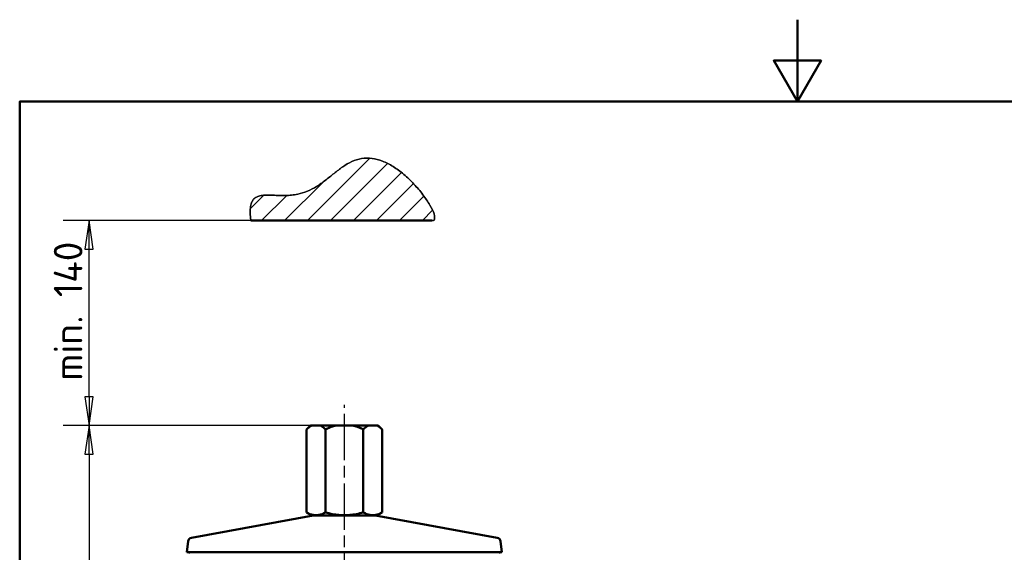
# Model space of a CAD drawing. Header units: millimetres. Extents: x 0 to 840, y 0 to 1188.
# Tile 17 of 18: x 40 to 521, y 928 to 1188. Entities that reach past the tile are written whole.
import ezdxf

# ---------------------------------------------------------------- set-up
doc = ezdxf.new("R2010")
doc.units = ezdxf.units.MM
doc.header["$LTSCALE"] = 4
doc.linetypes.add('CHAIN', pattern=[0.3543, 0.2362, -0.0295, 0.0591, -0.0295])
for name, color, linetype, lineweight in [('Bemaßungen(DIN)', 7, 'Continuous', 25), ('Mittellinie(DIN)', 4, 'CHAIN', 25), ('Rahmen_0', 179, 'Continuous', 50), ('Schraffur', 230, 'Continuous', 25), ('Sichtbare Kanten(DIN)', 7, 'Continuous', 50), ('Skizziergeometrie(DIN)', 179, 'Continuous', 50)]:
    doc.layers.add(name, color=color, linetype=linetype, lineweight=lineweight)
doc.styles.add('STANDARD-BSI~0', font='isocpeur.ttf')
doc.dimstyles.new('STANDARD-DIN', dxfattribs={"dimscale": 4, "dimtxt": 3.5, "dimasz": 3.5, "dimexe": 3.175, "dimexo": 0, "dimgap": 0.8, "dimtad": 1, "dimrnd": 1e-08, "dimtxsty": 'STANDARD-BSI~0', "dimblk": 'Filled-1', "dimcen": 0.09, "dimdle": 10, "dimclrd": 5, "dimclre": 5, "dimclrt": 256, "dimadec": 1, "dimazin": 2, "dimtfac": 0.714286, "dimtdec": 3, "dimtmove": 0, "dimatfit": 3, "dimfxl": 0, "dimtolj": 1, "dimlwd": 25, "dimlwe": 25, "dimarcsym": 0})

# ---------------------------------------------------------------- blocks, each defined once
blk = doc.blocks.new('Ränder Default Border')
at = {"layer": 'Rahmen_0', "flags": 128}
for points in [[(105, 297), (105, 287), (102.11, 292), (107.89, 292), (105, 287)], [(10, 10), (10, 287), (200, 287), (200, 10), (10, 10)]]:
    blk.add_lwpolyline(points, dxfattribs=at)
blk = doc.blocks.new('Filled-1')
at = {"color": 0}
for p, q in [((0, 0), (-1, 0.143)), ((-1, 0.143), (-1, -0.143)), ((-1, 0), (0, 0)), ((-1, -0.143), (0, 0))]:
    blk.add_line(p, q, dxfattribs=at)
at = {"color": 0, "flags": 128}
blk.add_lwpolyline([(-1, -0.143), (0, 0), (-1, 0.143), (-1, -0.143)], dxfattribs=at)
at = {"color": 0}
blk.add_solid([(-1, -0.143), (0, 0), (-1, 0.143), (-1, -0.143)], dxfattribs=at)
blk = doc.blocks.new('*D20')
at = {"layer": 'Bemaßungen(DIN)', "color": 5, "linetype": 'Continuous', "lineweight": 25}
for p, q in [((152.93, 1089.88), (61.17, 1089.88)), ((73.87, 1003.88), (73.87, 1075.88)), ((190.74, 989.88), (61.17, 989.88))]:
    blk.add_line(p, q, dxfattribs=at)
at = {"layer": 'Defpoints', "color": 0, "linetype": 'Continuous'}
for p in [(73.87, 1089.88), (152.93, 1089.88), (190.74, 989.88)]:
    blk.add_point(p, dxfattribs=at)
at = {"layer": 'Bemaßungen(DIN)', "color": 5, "linetype": 'Continuous', "lineweight": 25, "xscale": 14, "yscale": 14, "zscale": 14}
for p, rotation in [((73.87, 1089.88), 90), ((73.87, 989.88), 270)]:
    blk.add_blockref('Filled-1', p, dxfattribs=dict(at, rotation=rotation))
at = {"layer": 'Bemaßungen(DIN)', "color": 250, "linetype": 'Continuous', "lineweight": 25, "true_color": 0x3f3f3f, "insert": (56.66, 1002.78), "char_height": 14, "attachment_point": 1, "rotation": 90, "style": 'STANDARD-BSI~0'}
blk.add_mtext('\\A1; min. 140', dxfattribs=at)
blk = doc.blocks.new('*D24')
at = {"layer": 'Bemaßungen(DIN)', "color": 5, "linetype": 'Continuous', "lineweight": 25}
for p, q in [((182.17, 989.88), (61.17, 989.88)), ((73.87, 975.88), (73.87, 685.88)), ((395.65, 671.88), (61.17, 671.88))]:
    blk.add_line(p, q, dxfattribs=at)
at = {"layer": 'Defpoints', "color": 0, "linetype": 'Continuous'}
for p in [(182.17, 989.88), (73.87, 671.88), (395.65, 671.88)]:
    blk.add_point(p, dxfattribs=at)
at = {"layer": 'Bemaßungen(DIN)', "color": 5, "linetype": 'Continuous', "lineweight": 25, "xscale": 14, "yscale": 14, "zscale": 14}
for p, rotation in [((73.87, 989.88), 90), ((73.87, 671.88), 270)]:
    blk.add_blockref('Filled-1', p, dxfattribs=dict(at, rotation=rotation))
at = {"layer": 'Bemaßungen(DIN)', "color": 250, "linetype": 'Continuous', "lineweight": 25, "true_color": 0x3f3f3f, "insert": (56.67, 818.98), "char_height": 14, "attachment_point": 1, "rotation": 90, "style": 'STANDARD-BSI~0'}
blk.add_mtext('\\A1;318', dxfattribs=at)

msp = doc.modelspace()

# ---------------------------------------------------------------- hatches: boundary and pattern name
at = {"layer": 'Schraffur'}
h = msp.add_hatch(dxfattribs=at)
h.set_pattern_fill('ANSI31', color=256, scale=63.5, style=0)
h.set_pattern_definition([(45, (0, 0), (-5.61266, 5.61266), [])])
edge = h.paths.add_edge_path()
edge.add_line((152.93, 1089.881), (241.369, 1089.881))
edge.add_spline(control_points=[(241.369, 1089.881), (250.069, 1088.723), (193.96, 1170.498), (194.791, 1067.079), (149.516, 1115.394), (152.93, 1089.881)], knot_values=[0, 0, 0, 0, 0, 0.5188911, 1, 1, 1, 1, 1], degree=4, periodic=0)

# ---------------------------------------------------------------- linework, layer by layer
msp.add_line((152.93, 1089.881), (241.369, 1089.881))
msp.add_open_spline([(241.369, 1089.881), (250.069, 1088.723), (193.96, 1170.498), (194.791, 1067.079), (149.516, 1115.394), (152.93, 1089.881)], degree=4, knots=[0, 0, 0, 0, 0, 0.5188911, 1, 1, 1, 1, 1])
at = {"layer": 'Mittellinie(DIN)', "linetype": 'CHAIN', "ltscale": 23.990969}
msp.add_line((198.646, 564.881), (198.646, 999.881), dxfattribs=at)
at = {"layer": 'Sichtbare Kanten(DIN)'}
for p, q in [((182.171, 989.881), (180.171, 987.881)), ((180.171, 987.881), (180.171, 947.381)), ((182.826, 989.881), (182.171, 989.881)), ((182.826, 989.881), (186.754, 989.881)), ((194.718, 989.881), (186.754, 989.881)), ((189.409, 987.881), (189.409, 947.381)), ((194.718, 989.881), (202.575, 989.881)), ((210.538, 989.881), (202.575, 989.881)), ((207.884, 987.881), (207.884, 947.381)), ((210.538, 989.881), (214.467, 989.881)), ((215.121, 989.881), (214.467, 989.881)), ((215.121, 989.881), (217.121, 987.881)), ((217.121, 987.881), (217.121, 947.381)), ((183.468, 945.849), (123.94, 934.997)), ((182.769, 945.881), (180.171, 947.381)), ((182.769, 945.881), (214.523, 945.881)), ((213.824, 945.849), (273.352, 934.997)), ((214.523, 945.881), (217.121, 947.381)), ((122.314, 933.273), (121.667, 928.003)), ((274.978, 933.273), (275.626, 928.003)), ((121.667, 928.003), (275.626, 928.003)), ((122.66, 927.881), (121.667, 928.003)), ((122.946, 927.881), (122.446, 927.381)), ((122.66, 927.881), (274.633, 927.881)), ((274.346, 927.881), (274.846, 927.381)), ((274.633, 927.881), (275.626, 928.003))]:
    msp.add_line(p, q, dxfattribs=at)
at = {"layer": 'Sichtbare Kanten(DIN)', "flags": 128}
for points in [[(182.826, 989.881), (182.72, 989.829), (182.614, 989.775), (182.508, 989.718), (182.402, 989.658), (182.295, 989.596), (182.188, 989.531), (182.08, 989.463), (181.972, 989.393), (181.864, 989.32), (181.755, 989.244), (181.646, 989.165), (181.537, 989.084), (181.426, 989), (181.316, 988.912), (181.204, 988.823), (181.092, 988.73), (180.98, 988.634), (180.866, 988.536), (180.752, 988.434), (180.638, 988.329), (180.522, 988.222), (180.406, 988.111), (180.289, 987.998), (180.171, 987.881)], [(189.409, 987.881), (189.291, 987.998), (189.174, 988.111), (189.058, 988.222), (188.942, 988.329), (188.827, 988.434), (188.713, 988.536), (188.6, 988.634), (188.488, 988.73), (188.376, 988.823), (188.264, 988.912), (188.153, 989), (188.043, 989.084), (187.933, 989.165), (187.824, 989.244), (187.716, 989.32), (187.607, 989.393), (187.499, 989.463), (187.392, 989.531), (187.285, 989.596), (187.178, 989.658), (187.072, 989.718), (186.966, 989.775), (186.86, 989.829), (186.754, 989.881)], [(194.718, 989.881), (194.507, 989.829), (194.295, 989.775), (194.083, 989.718), (193.87, 989.658), (193.656, 989.596), (193.442, 989.531), (193.227, 989.463), (193.011, 989.393), (192.795, 989.32), (192.577, 989.244), (192.359, 989.165), (192.14, 989.084), (191.919, 989), (191.698, 988.912), (191.475, 988.823), (191.251, 988.73), (191.026, 988.634), (190.799, 988.536), (190.571, 988.434), (190.342, 988.329), (190.111, 988.222), (189.878, 988.111), (189.644, 987.998), (189.409, 987.881)], [(207.884, 987.881), (207.648, 987.998), (207.414, 988.111), (207.182, 988.222), (206.951, 988.329), (206.721, 988.434), (206.493, 988.536), (206.267, 988.634), (206.042, 988.73), (205.818, 988.823), (205.595, 988.912), (205.373, 989), (205.153, 989.084), (204.933, 989.165), (204.715, 989.244), (204.498, 989.32), (204.281, 989.393), (204.065, 989.463), (203.85, 989.531), (203.636, 989.596), (203.423, 989.658), (203.21, 989.718), (202.998, 989.775), (202.786, 989.829), (202.575, 989.881)], [(210.538, 989.881), (210.433, 989.829), (210.327, 989.775), (210.221, 989.718), (210.114, 989.658), (210.008, 989.596), (209.901, 989.531), (209.793, 989.463), (209.685, 989.393), (209.577, 989.32), (209.468, 989.244), (209.359, 989.165), (209.249, 989.084), (209.139, 989), (209.028, 988.912), (208.917, 988.823), (208.805, 988.73), (208.692, 988.634), (208.579, 988.536), (208.465, 988.434), (208.35, 988.329), (208.235, 988.222), (208.119, 988.111), (208.002, 987.998), (207.884, 987.881)], [(217.121, 987.881), (217.004, 987.998), (216.887, 988.111), (216.77, 988.222), (216.655, 988.329), (216.54, 988.434), (216.426, 988.536), (216.313, 988.634), (216.2, 988.73), (216.088, 988.823), (215.977, 988.912), (215.866, 989), (215.756, 989.084), (215.646, 989.165), (215.537, 989.244), (215.428, 989.32), (215.32, 989.393), (215.212, 989.463), (215.105, 989.531), (214.998, 989.596), (214.891, 989.658), (214.784, 989.718), (214.678, 989.775), (214.572, 989.829), (214.467, 989.881)], [(180.171, 947.381), (180.608, 947.138), (181.03, 946.921), (181.439, 946.729), (181.838, 946.561), (182.226, 946.415), (182.607, 946.29), (182.981, 946.185), (183.349, 946.101), (183.713, 946.035), (184.074, 945.989), (184.432, 945.961), (184.79, 945.952), (185.147, 945.961), (185.506, 945.989), (185.866, 946.035), (186.23, 946.101), (186.599, 946.185), (186.973, 946.29), (187.353, 946.415), (187.742, 946.561), (188.141, 946.729), (188.55, 946.921), (188.972, 947.138), (189.409, 947.381)], [(189.409, 947.381), (190.282, 947.138), (191.126, 946.921), (191.945, 946.729), (192.742, 946.561), (193.519, 946.415), (194.281, 946.29), (195.029, 946.185), (195.765, 946.101), (196.493, 946.035), (197.214, 945.989), (197.931, 945.961), (198.646, 945.952), (199.361, 945.961), (200.078, 945.989), (200.8, 946.035), (201.527, 946.101), (202.264, 946.185), (203.012, 946.29), (203.773, 946.415), (204.551, 946.561), (205.348, 946.729), (206.167, 946.921), (207.011, 947.138), (207.884, 947.381)], [(207.884, 947.381), (208.32, 947.138), (208.743, 946.921), (209.152, 946.729), (209.55, 946.561), (209.939, 946.415), (210.32, 946.29), (210.694, 946.185), (211.062, 946.101), (211.426, 946.035), (211.787, 945.989), (212.145, 945.961), (212.503, 945.952), (212.86, 945.961), (213.219, 945.989), (213.579, 946.035), (213.943, 946.101), (214.312, 946.185), (214.685, 946.29), (215.066, 946.415), (215.455, 946.561), (215.853, 946.729), (216.263, 946.921), (216.685, 947.138), (217.121, 947.381)]]:
    msp.add_lwpolyline(points, dxfattribs=at)
at = {"layer": 'Sichtbare Kanten(DIN)'}
for centre, start, end in [((183.827, 943.881), 90, 100.33152), ((213.465, 943.881), 79.66848, 90), ((124.299, 933.029), 100.33152, 173), ((272.993, 933.029), 7, 79.66848)]:
    msp.add_arc(centre, 2, start, end, dxfattribs=at)
at = {"layer": 'Skizziergeometrie(DIN)'}
msp.add_line((152.93, 1089.881), (241.369, 1089.881), dxfattribs=at)
at = {"layer": 'Skizziergeometrie(DIN)', "lineweight": 25}
msp.add_open_spline([(152.93, 1089.881), (149.516, 1115.394), (194.791, 1067.079), (193.96, 1170.498), (250.069, 1088.723), (241.369, 1089.881)], degree=4, knots=[0, 0, 0, 0, 0, 0.4811089, 1, 1, 1, 1, 1], dxfattribs=at)

# ---------------------------------------------------------------- block references
at = {"xscale": 4, "yscale": 4, "zscale": 4}
msp.add_blockref('Ränder Default Border', (0, 0), dxfattribs=at)

# ---------------------------------------------------------------- dimensions: what is measured, and where the dimension line sits
at = {"layer": 'Bemaßungen(DIN)', "color": 5, "linetype": 'Continuous', "lineweight": 25, "true_color": 0x0000ff}
dim = msp.add_linear_dim(base=(73.872, 1089.881), p1=(190.736, 989.881), p2=(152.93, 1089.881), angle=270, text=' min. 140', dimstyle='STANDARD-DIN', override={"dimdec": 2, "dimtp": 0, "dimtm": 0, "dimtdec": 3, "dimatfit": 2}, dxfattribs=at)
dim.commit()
dim.dimension.update_dxf_attribs({"geometry": '*D20', "text_midpoint": (73.872, 1039.881), "dimtype": 160})
dim = msp.add_linear_dim(base=(73.872, 671.881), p1=(182.171, 989.881), p2=(395.646, 671.881), angle=270, dimstyle='STANDARD-DIN', override={"dimdec": 2, "dimtp": 0, "dimtm": 0, "dimtdec": 3, "dimatfit": 2}, dxfattribs=at)
dim.commit()
dim.dimension.update_dxf_attribs({"geometry": '*D24', "text_midpoint": (73.872, 830.881), "dimtype": 160})

doc.saveas('drawing.dxf')
